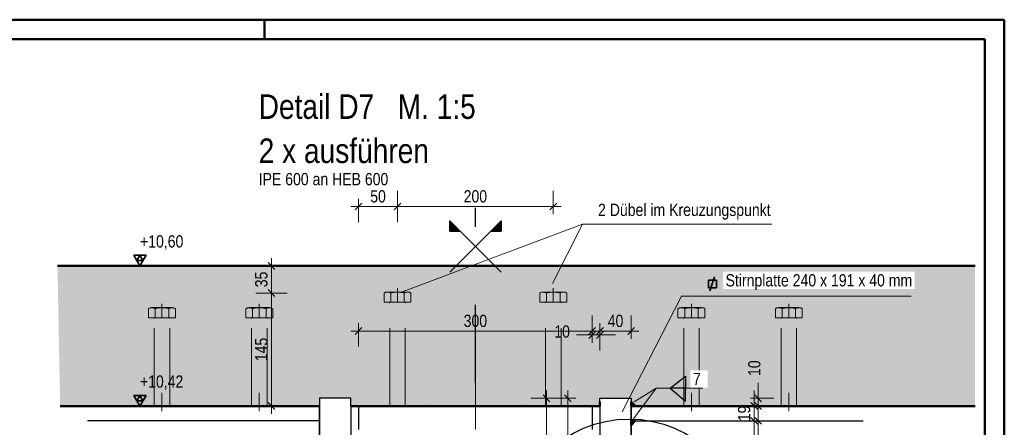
# Model space of a CAD drawing. Header units: millimetres. Extents: x 0 to 6.08, y 0 to 5.27.
# Tile 54 of 54: x 4.68 to 5.95, y 3.68 to 4.21. Entities that reach past the tile are written whole.
import ezdxf

# ---------------------------------------------------------------- set-up
doc = ezdxf.new("R2010")
doc.units = ezdxf.units.MM
doc.linetypes.add('DASHDOT', pattern=[1, 0.5, -0.25, 0, -0.25])
doc.linetypes.add('HIDDEN', pattern=[0.375, 0.25, -0.125])
doc.styles.add('Arial Narrow', font='ARIALN.TTF')
doc.dimstyles.new('Arch_Strakon_dimstyle', dxfattribs={"dimtxt": 1.575, "dimasz": 1, "dimexe": 1.25, "dimexo": 0.0625, "dimgap": 1, "dimtad": 0, "dimdec": 5, "dimzin": 12, "dimdsep": 46, "dimtxsty": 'Arial Narrow', "dimblk": 'Arrowhead_Tick', "dimsah": 1, "dimcen": 0, "dimse1": 1, "dimse2": 1, "dimclrd": 6, "dimclrt": 2, "dimazin": 0, "dimtfac": 1, "dimtdec": 4, "dimtmove": 0, "dimatfit": 3, "dimldrblk": 'NONE', "dimfxl": 1, "dimtvp": 1, "dimtolj": 1, "dimtzin": 0, "dimlwd": 13, "dimarcsym": 2})

# ---------------------------------------------------------------- blocks, each defined once
blk = doc.blocks.new('Arrowhead_Tick')
at = {"color": 0, "linetype": 'Continuous', "lineweight": -2, "ltscale": 0.2}
for p, q in [((0, 2), (0, -1)), ((-1, 0), (0, 0)), ((1, 0), (0, 0))]:
    blk.add_line(p, q, dxfattribs=at)
at = {"color": 2, "linetype": 'Continuous', "lineweight": 35, "ltscale": 0.2}
blk.add_line((0.44, 0.44), (-0.44, -0.44), dxfattribs=at)
blk = doc.blocks.new('*D237')
at = {"color": 6, "linetype": 'Continuous', "lineweight": 13}
for p, q in [((5.624, 3.7187), (5.624, 3.7287)), ((5.624, 3.6897), (5.624, 3.7087)), ((5.624, 3.6797), (5.624, 3.6697))]:
    blk.add_line(p, q, dxfattribs=at)
at = {"layer": 'Defpoints', "color": 0}
for p in [(5.624, 3.7087), (5.7637, 3.7087), (5.7637, 3.6897)]:
    blk.add_point(p, dxfattribs=at)
at = {"color": 6, "lineweight": 13, "xscale": 0.01, "yscale": 0.01, "zscale": 0.01}
for p, rotation in [((5.624, 3.7087), 270), ((5.624, 3.6897), 90)]:
    blk.add_blockref('Arrowhead_Tick', p, dxfattribs=dict(at, rotation=rotation))
at = {"color": 2, "lineweight": 35, "insert": (5.611, 3.6992), "char_height": 0.01575, "attachment_point": 5, "rotation": 90, "style": 'Arial Narrow'}
blk.add_mtext('\\A1;19', dxfattribs=at)
blk = doc.blocks.new('_None')
blk = doc.blocks.new('*D238')
at = {"color": 6, "linetype": 'Continuous', "lineweight": 13}
for p, q in [((5.629, 3.7287), (5.629, 3.7387)), ((5.629, 3.7087), (5.629, 3.7187)), ((5.629, 3.6987), (5.629, 3.6887))]:
    blk.add_line(p, q, dxfattribs=at)
at = {"layer": 'Defpoints', "color": 0}
for p in [(5.4658, 3.7187), (5.629, 3.7187), (5.7637, 3.7087)]:
    blk.add_point(p, dxfattribs=at)
at = {"color": 6, "lineweight": 13, "xscale": 0.01, "yscale": 0.01, "zscale": 0.01}
for p, rotation in [((5.629, 3.7087), 89.99999999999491), ((5.629, 3.7187), 269.9999999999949)]:
    blk.add_blockref('Arrowhead_Tick', p, dxfattribs=dict(at, rotation=rotation))
at = {"color": 2, "lineweight": 35, "insert": (5.624, 3.7573), "char_height": 0.01575, "attachment_point": 5, "rotation": 90, "style": 'Arial Narrow'}
blk.add_mtext('\\A1;10', dxfattribs=at)
blk = doc.blocks.new('*D240')
at = {"color": 6, "linetype": 'Continuous', "lineweight": 13}
blk.add_line((5.1258, 3.805), (5.4058, 3.805), dxfattribs=at)
at = {"layer": 'Defpoints', "color": 0}
for p in [(5.4158, 3.805), (5.1158, 3.7087), (5.4158, 3.7087)]:
    blk.add_point(p, dxfattribs=at)
at = {"color": 6, "lineweight": 13, "xscale": 0.01, "yscale": 0.01, "zscale": 0.01}
blk.add_blockref('Arrowhead_Tick', (5.4158, 3.805), dxfattribs=at)
at = {"color": 6, "lineweight": 13, "xscale": 0.01, "yscale": 0.01, "zscale": 0.01, "rotation": 180}
blk.add_blockref('Arrowhead_Tick', (5.1158, 3.805), dxfattribs=at)
at = {"color": 2, "lineweight": 35, "insert": (5.2658, 3.818), "char_height": 0.01575, "attachment_point": 5, "style": 'Arial Narrow'}
blk.add_mtext('\\A1;300', dxfattribs=at)
blk = doc.blocks.new('*D241')
at = {"color": 6, "linetype": 'Continuous', "lineweight": 13}
for p, q in [((5.4058, 3.8), (5.3958, 3.8)), ((5.4158, 3.8), (5.4258, 3.8)), ((5.4358, 3.8), (5.4458, 3.8))]:
    blk.add_line(p, q, dxfattribs=at)
at = {"layer": 'Defpoints', "color": 0}
for p in [(5.4258, 3.8), (5.4258, 3.7187), (5.4158, 3.7087)]:
    blk.add_point(p, dxfattribs=at)
at = {"color": 6, "lineweight": 13, "xscale": 0.01, "yscale": 0.01, "zscale": 0.01}
blk.add_blockref('Arrowhead_Tick', (5.4158, 3.8), dxfattribs=at)
at = {"color": 6, "lineweight": 13, "xscale": 0.01, "yscale": 0.01, "zscale": 0.01, "rotation": 180}
blk.add_blockref('Arrowhead_Tick', (5.4258, 3.8), dxfattribs=at)
at = {"color": 2, "lineweight": 35, "insert": (5.3772, 3.8043), "char_height": 0.01575, "attachment_point": 5, "style": 'Arial Narrow'}
blk.add_mtext('\\A1;10', dxfattribs=at)
blk = doc.blocks.new('*D242')
at = {"color": 6, "linetype": 'Continuous', "lineweight": 13}
blk.add_line((5.4358, 3.805), (5.4558, 3.805), dxfattribs=at)
at = {"layer": 'Defpoints', "color": 0}
for p in [(5.4658, 3.805), (5.4258, 3.7187), (5.4658, 3.7187)]:
    blk.add_point(p, dxfattribs=at)
at = {"color": 6, "lineweight": 13, "xscale": 0.01, "yscale": 0.01, "zscale": 0.01}
blk.add_blockref('Arrowhead_Tick', (5.4658, 3.805), dxfattribs=at)
at = {"color": 6, "lineweight": 13, "xscale": 0.01, "yscale": 0.01, "zscale": 0.01, "rotation": 180}
blk.add_blockref('Arrowhead_Tick', (5.4258, 3.805), dxfattribs=at)
at = {"color": 2, "lineweight": 35, "insert": (5.4458, 3.818), "char_height": 0.01575, "attachment_point": 5, "style": 'Arial Narrow'}
blk.add_mtext('\\A1;40', dxfattribs=at)
blk = doc.blocks.new('*D244')
at = {"color": 6, "linetype": 'Continuous', "lineweight": 13}
for p, q in [((5.629, 3.6797), (5.629, 3.6459)), ((5.629, 3.5747), (5.629, 3.6085))]:
    blk.add_line(p, q, dxfattribs=at)
at = {"layer": 'Defpoints', "color": 0}
for p in [(5.629, 3.6897), (5.7637, 3.6897), (5.7158, 3.5647)]:
    blk.add_point(p, dxfattribs=at)
at = {"color": 6, "lineweight": 13, "xscale": 0.01, "yscale": 0.01, "zscale": 0.01}
for p, rotation in [((5.629, 3.6897), 90.0000000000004), ((5.629, 3.5647), 270.0000000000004)]:
    blk.add_blockref('Arrowhead_Tick', p, dxfattribs=dict(at, rotation=rotation))
at = {"color": 2, "lineweight": 35, "insert": (5.624, 3.6272), "char_height": 0.01575, "attachment_point": 5, "rotation": 90, "style": 'Arial Narrow'}
blk.add_mtext('\\A1;125', dxfattribs=at)
blk = doc.blocks.new('*D246')
at = {"color": 6, "linetype": 'Continuous', "lineweight": 13}
blk.add_line((5.3571, 3.5377), (5.3571, 3.7087), dxfattribs=at)
at = {"layer": 'Defpoints', "color": 0}
for p in [(5.3571, 3.7187), (5.4258, 3.7187), (5.4258, 3.5277)]:
    blk.add_point(p, dxfattribs=at)
at = {"color": 6, "lineweight": 13, "xscale": 0.01, "yscale": 0.01, "zscale": 0.01}
for p, rotation in [((5.3571, 3.7187), 90), ((5.3571, 3.5277), 270)]:
    blk.add_blockref('Arrowhead_Tick', p, dxfattribs=dict(at, rotation=rotation))
at = {"color": 2, "lineweight": 35, "insert": (5.3441, 3.6232), "char_height": 0.01575, "attachment_point": 5, "rotation": 90, "style": 'Arial Narrow'}
blk.add_mtext('\\A1;191', dxfattribs=at)
blk = doc.blocks.new('*D248')
at = {"color": 6, "linetype": 'Continuous', "lineweight": 13}
blk.add_line((5.3846, 3.5497), (5.3846, 3.7087), dxfattribs=at)
at = {"layer": 'Defpoints', "color": 0}
for p in [(5.3846, 3.7187), (5.4258, 3.7187), (5.4358, 3.5397)]:
    blk.add_point(p, dxfattribs=at)
at = {"color": 6, "lineweight": 13, "xscale": 0.01, "yscale": 0.01, "zscale": 0.01}
for p, rotation in [((5.3846, 3.7187), 90), ((5.3846, 3.5397), 270)]:
    blk.add_blockref('Arrowhead_Tick', p, dxfattribs=dict(at, rotation=rotation))
at = {"color": 2, "lineweight": 35, "insert": (5.3716, 3.6292), "char_height": 0.01575, "attachment_point": 5, "rotation": 90, "style": 'Arial Narrow'}
blk.add_mtext('\\A1;179', dxfattribs=at)
blk = doc.blocks.new('*D263')
at = {"color": 6, "linetype": 'Continuous', "lineweight": 13}
blk.add_line((5.004, 3.7187), (5.004, 3.8439), dxfattribs=at)
at = {"layer": 'Defpoints', "color": 0}
for p in [(5.004, 3.8539), (5.1485, 3.8539), (5.1558, 3.7087)]:
    blk.add_point(p, dxfattribs=at)
at = {"color": 6, "lineweight": 13, "xscale": 0.01, "yscale": 0.01, "zscale": 0.01}
for p, rotation in [((5.004, 3.8539), 90), ((5.004, 3.7087), 270)]:
    blk.add_blockref('Arrowhead_Tick', p, dxfattribs=dict(at, rotation=rotation))
at = {"color": 2, "lineweight": 35, "insert": (4.991, 3.7813), "char_height": 0.01575, "attachment_point": 5, "rotation": 90, "style": 'Arial Narrow'}
blk.add_mtext('\\A1;145', dxfattribs=at)
blk = doc.blocks.new('*D264')
at = {"color": 6, "linetype": 'Continuous', "lineweight": 13}
blk.add_line((5.004, 3.8639), (5.004, 3.8787), dxfattribs=at)
at = {"layer": 'Defpoints', "color": 0}
for p in [(4.7292, 3.8887), (5.004, 3.8887), (5.1485, 3.8539)]:
    blk.add_point(p, dxfattribs=at)
at = {"color": 6, "lineweight": 13, "xscale": 0.01, "yscale": 0.01, "zscale": 0.01}
for p, rotation in [((5.004, 3.8887), 90), ((5.004, 3.8539), 270)]:
    blk.add_blockref('Arrowhead_Tick', p, dxfattribs=dict(at, rotation=rotation))
at = {"color": 2, "lineweight": 35, "insert": (4.991, 3.8713), "char_height": 0.01575, "attachment_point": 5, "rotation": 90, "style": 'Arial Narrow'}
blk.add_mtext('\\A1;35', dxfattribs=at)
blk = doc.blocks.new('*D265')
at = {"color": 6, "linetype": 'Continuous', "lineweight": 13}
blk.add_line((5.1758, 3.965), (5.3558, 3.965), dxfattribs=at)
at = {"layer": 'Defpoints', "color": 0}
for p in [(5.3658, 3.965), (5.1658, 3.8601), (5.3658, 3.8601)]:
    blk.add_point(p, dxfattribs=at)
at = {"color": 6, "lineweight": 13, "xscale": 0.01, "yscale": 0.01, "zscale": 0.01}
blk.add_blockref('Arrowhead_Tick', (5.3658, 3.965), dxfattribs=at)
at = {"color": 6, "lineweight": 13, "xscale": 0.01, "yscale": 0.01, "zscale": 0.01, "rotation": 180}
blk.add_blockref('Arrowhead_Tick', (5.1658, 3.965), dxfattribs=at)
at = {"color": 2, "lineweight": 35, "insert": (5.2658, 3.978), "char_height": 0.01575, "attachment_point": 5, "style": 'Arial Narrow'}
blk.add_mtext('\\A1;200', dxfattribs=at)
blk = doc.blocks.new('*D266')
at = {"color": 6, "linetype": 'Continuous', "lineweight": 13}
blk.add_line((5.1258, 3.965), (5.1558, 3.965), dxfattribs=at)
at = {"layer": 'Defpoints', "color": 0}
for p in [(5.1658, 3.965), (5.1658, 3.8601), (5.1158, 3.7087)]:
    blk.add_point(p, dxfattribs=at)
at = {"color": 6, "lineweight": 13, "xscale": 0.01, "yscale": 0.01, "zscale": 0.01}
blk.add_blockref('Arrowhead_Tick', (5.1658, 3.965), dxfattribs=at)
at = {"color": 6, "lineweight": 13, "xscale": 0.01, "yscale": 0.01, "zscale": 0.01, "rotation": 180}
blk.add_blockref('Arrowhead_Tick', (5.1158, 3.965), dxfattribs=at)
at = {"color": 2, "lineweight": 35, "insert": (5.1408, 3.978), "char_height": 0.01575, "attachment_point": 5, "style": 'Arial Narrow'}
blk.add_mtext('\\A1;50', dxfattribs=at)

msp = doc.modelspace()

# ---------------------------------------------------------------- hatches: boundary and pattern name
at = {"lineweight": 18, "true_color": 0xcccccc}
for points in [[(5.232807, 3.933485), (5.245826, 3.933485), (5.232807, 3.946503)], [(5.298807, 3.946503), (5.298807, 3.933485), (5.285788, 3.933485)]]:
    msp.add_hatch(color=254, dxfattribs=at).paths.add_polyline_path(points)
at = {"lineweight": 18, "true_color": 0xceffce}
msp.add_hatch(color=254, dxfattribs=at).paths.add_polyline_path([(5.907444, 3.888687), (5.907444, 3.708687), (5.465807, 3.708687), (5.465807, 3.718687), (5.425807, 3.718687), (5.425807, 3.708687), (5.105807, 3.708687), (5.105807, 3.718687), (5.065807, 3.718687), (5.065807, 3.708687), (4.982629, 3.708687), (4.732591, 3.708687), (4.729188, 3.888687)])
at = {"lineweight": 18}
h = msp.add_hatch(dxfattribs=at)
h.set_pattern_fill('punkt', color=5, scale=0.01, angle=135, style=0, pattern_type=2)
h.set_pattern_definition([(135, (0, 0), (-0.0031819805, -0.0031819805), [0, -0.0075])])
h.paths.add_polyline_path([(5.471454, 3.708687), (5.465807, 3.708687), (5.465807, 3.713993)])
h = msp.add_hatch(dxfattribs=at)
h.set_pattern_fill('punkt', color=5, scale=0.01, angle=45, style=0, pattern_type=2)
h.set_pattern_definition([(45, (0, 0), (-0.0031819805, 0.0031819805), [0, -0.0075])])
h.paths.add_polyline_path([(5.465807, 3.68404), (5.465807, 3.689687), (5.471112, 3.689687)])

# ---------------------------------------------------------------- linework, layer by layer
at = {"color": 4, "linetype": 'Continuous', "lineweight": 50}
for p, q in [((5.945, 4.205), (0, 4.205)), ((5.945, 0), (5.945, 4.205)), ((5.92, 4.18), (0.1, 4.18)), ((5.92, 0.025), (5.92, 4.18)), ((4.729188, 3.888687), (5.907444, 3.888687)), ((5.065807, 3.708687), (4.732591, 3.708687)), ((4.982629, 3.708687), (5.065807, 3.708687)), ((5.253427, 3.708687), (5.105807, 3.708687)), ((5.105807, 3.708687), (5.425807, 3.708687)), ((5.425807, 3.708687), (5.425807, 3.713993)), ((5.471454, 3.708687), (5.465807, 3.713993)), ((5.465807, 3.708687), (5.465807, 3.713993)), ((5.471454, 3.708687), (5.465807, 3.708687)), ((5.465807, 3.708687), (5.907444, 3.708687)), ((5.465807, 3.68404), (5.471112, 3.689687)), ((5.465807, 3.68404), (5.465807, 3.689687)), ((5.465807, 3.689687), (5.471112, 3.689687))]:
    msp.add_line(p, q, dxfattribs=at)
at = {"color": 4, "linetype": 'Continuous', "lineweight": 50, "ltscale": 40}
msp.add_line((4.995, 4.205), (4.995, 4.18), dxfattribs=at)
at = {"color": 3, "linetype": 'DASHDOT', "lineweight": 25, "ltscale": 0.05}
msp.add_line((5.265807, 3.738687), (5.265807, 3.96352), dxfattribs=at)
at = {"color": 2, "linetype": 'HIDDEN', "lineweight": 35, "ltscale": 0.05}
for p, q in [((5.232807, 3.946503), (5.298807, 3.880503)), ((5.298807, 3.946503), (5.232807, 3.880503))]:
    msp.add_line(p, q, dxfattribs=at)
at = {"color": 2, "linetype": 'Continuous', "lineweight": 35}
for p, q in [((5.232807, 3.946503), (5.232807, 3.933485)), ((5.232807, 3.946503), (5.245826, 3.933485)), ((5.285788, 3.933485), (5.298807, 3.946503)), ((5.298807, 3.946503), (5.298807, 3.933485)), ((5.232807, 3.933485), (5.245826, 3.933485)), ((5.285788, 3.933485), (5.298807, 3.933485)), ((4.842875, 3.902327), (4.827125, 3.902327)), ((4.827125, 3.902327), (4.835, 3.888687)), ((4.835, 3.902327), (4.831062, 3.895507)), ((4.831062, 3.895507), (4.838938, 3.895507)), ((4.835, 3.888687), (4.842875, 3.902327)), ((4.838938, 3.895507), (4.835, 3.902327)), ((5.565283, 3.860528), (5.565283, 3.870528)), ((5.565283, 3.870528), (5.575283, 3.870528)), ((5.567078, 3.856493), (5.57273, 3.874864)), ((5.575283, 3.870528), (5.575283, 3.860528)), ((5.575283, 3.860528), (5.565283, 3.860528)), ((4.842875, 3.722327), (4.827125, 3.722327)), ((4.827125, 3.722327), (4.835, 3.708687)), ((4.835, 3.722327), (4.831062, 3.715507)), ((4.835, 3.708687), (4.842875, 3.722327)), ((4.838938, 3.715507), (4.835, 3.722327)), ((4.831062, 3.715507), (4.838938, 3.715507))]:
    msp.add_line(p, q, dxfattribs=at)
at = {"color": 6, "linetype": 'Continuous', "lineweight": 13}
for p, q in [((5.403359, 3.942239), (5.169729, 3.85444)), ((5.403359, 3.942239), (5.364665, 3.866221)), ((5.646381, 3.942239), (5.403359, 3.942239)), ((5.530511, 3.850007), (5.454087, 3.701444)), ((5.825554, 3.850007), (5.530511, 3.850007)), ((5.497852, 3.731485), (5.466374, 3.688765)), ((5.497852, 3.731485), (5.469747, 3.71406)), ((5.497852, 3.731485), (5.557957, 3.731485))]:
    msp.add_line(p, q, dxfattribs=at)
at = {"color": 3, "linetype": 'Continuous', "lineweight": 25}
for p, q in [((4.827125, 3.888687), (4.889968, 3.888687)), ((5.516133, 3.731485), (5.5356, 3.747188)), ((5.5356, 3.747188), (5.5356, 3.731485)), ((5.5356, 3.731485), (5.516133, 3.731485)), ((5.516133, 3.731485), (5.5356, 3.714782)), ((5.5356, 3.714782), (5.5356, 3.731485)), ((5.105807, 3.718687), (5.065807, 3.718687)), ((5.065807, 3.718687), (5.065807, 3.708687)), ((5.105807, 3.708687), (5.105807, 3.718687)), ((5.425807, 3.708687), (5.425807, 3.718687)), ((5.425807, 3.718687), (5.465807, 3.718687)), ((5.465807, 3.718687), (5.465807, 3.708687)), ((4.827125, 3.708687), (4.889968, 3.708687)), ((5.065807, 3.708687), (5.065807, 3.363262)), ((5.065807, 3.108687), (5.065807, 3.708687)), ((5.105807, 3.708687), (5.105807, 3.527687)), ((5.115807, 3.708687), (5.415807, 3.708687)), ((5.115807, 3.708687), (5.115807, 3.678687)), ((5.253427, 3.708687), (5.115807, 3.708687)), ((5.415807, 3.708687), (5.415807, 3.678687)), ((5.425807, 3.708687), (5.425807, 3.527687)), ((5.465807, 3.708687), (5.465807, 3.363262)), ((5.465807, 3.708687), (5.763733, 3.708687)), ((5.465807, 3.108687), (5.465807, 3.708687)), ((5.065807, 3.689687), (4.767881, 3.689687)), ((5.465807, 3.689687), (5.763733, 3.689687))]:
    msp.add_line(p, q, dxfattribs=at)
at = {"color": 5, "linetype": 'DASHDOT', "lineweight": 18, "ltscale": 0.05}
for p, q in [((5.165807, 3.860063), (5.165807, 3.842063)), ((5.365807, 3.860063), (5.365807, 3.842063))]:
    msp.add_line(p, q, dxfattribs=at)
at = {"color": 6, "linetype": 'HIDDEN', "lineweight": 13, "ltscale": 0.05}
for p, q in [((5.148486, 3.842063), (5.148486, 3.853903)), ((5.152817, 3.855063), (5.178797, 3.855063)), ((5.157147, 3.853903), (5.157147, 3.842063)), ((5.174467, 3.842063), (5.174467, 3.853895)), ((5.183127, 3.842063), (5.183127, 3.853895)), ((5.348486, 3.842063), (5.348486, 3.853903)), ((5.352817, 3.855063), (5.378797, 3.855063)), ((5.357147, 3.853903), (5.357147, 3.842063)), ((5.374467, 3.842063), (5.374467, 3.853895)), ((5.383127, 3.842063), (5.383127, 3.853895)), ((4.845987, 3.822063), (4.845987, 3.833903)), ((4.850317, 3.835063), (4.876298, 3.835063)), ((4.854647, 3.833903), (4.854647, 3.822063)), ((4.863308, 3.840063), (4.863308, 3.822063)), ((4.871968, 3.822063), (4.871968, 3.833895)), ((4.880628, 3.822063), (4.880628, 3.833895)), ((4.970987, 3.822063), (4.970987, 3.833903)), ((4.975317, 3.835063), (5.001298, 3.835063)), ((4.979647, 3.833903), (4.979647, 3.822063)), ((4.988308, 3.840063), (4.988308, 3.822063)), ((4.996968, 3.822063), (4.996968, 3.833895)), ((5.005628, 3.822063), (5.005628, 3.833895)), ((5.183127, 3.842063), (5.148486, 3.842063)), ((5.176807, 3.842063), (5.154807, 3.842063)), ((5.155807, 3.708687), (5.155807, 3.841063)), ((5.175807, 3.708687), (5.175807, 3.841063)), ((5.383127, 3.842063), (5.348486, 3.842063)), ((5.376807, 3.842063), (5.354807, 3.842063)), ((5.355807, 3.708687), (5.355807, 3.841063)), ((5.375807, 3.708687), (5.375807, 3.841063)), ((5.525986, 3.822063), (5.525986, 3.833895)), ((5.556297, 3.835063), (5.530316, 3.835063)), ((5.534646, 3.822063), (5.534646, 3.833895)), ((5.543306, 3.840063), (5.543306, 3.822063)), ((5.551967, 3.833903), (5.551967, 3.822063)), ((5.560627, 3.822063), (5.560627, 3.833903)), ((5.650986, 3.822063), (5.650986, 3.833895)), ((5.681297, 3.835063), (5.655316, 3.835063)), ((5.659646, 3.822063), (5.659646, 3.833895)), ((5.668306, 3.840063), (5.668306, 3.822063)), ((5.676967, 3.833903), (5.676967, 3.822063)), ((5.685627, 3.822063), (5.685627, 3.833903)), ((4.880628, 3.822063), (4.845987, 3.822063)), ((4.874308, 3.822063), (4.852308, 3.822063)), ((4.853308, 3.708687), (4.853308, 3.821063)), ((4.873308, 3.708687), (4.873308, 3.821063)), ((5.005628, 3.822063), (4.970987, 3.822063)), ((4.999308, 3.822063), (4.977308, 3.822063)), ((4.978308, 3.708687), (4.978308, 3.821063)), ((4.998308, 3.708687), (4.998308, 3.821063)), ((5.525986, 3.822063), (5.560627, 3.822063)), ((5.532306, 3.822063), (5.554306, 3.822063)), ((5.533306, 3.708687), (5.533306, 3.821063)), ((5.553306, 3.708687), (5.553306, 3.821063)), ((5.650986, 3.822063), (5.685627, 3.822063)), ((5.657306, 3.822063), (5.679306, 3.822063)), ((5.658306, 3.708687), (5.658306, 3.821063)), ((5.678306, 3.708687), (5.678306, 3.821063)), ((4.853308, 3.708687), (4.853308, 3.725797)), ((4.863308, 3.708687), (4.863308, 3.725797)), ((4.863308, 3.725797), (4.863308, 3.702063)), ((4.873308, 3.708687), (4.873308, 3.725797)), ((4.978308, 3.708687), (4.978308, 3.725797)), ((4.988308, 3.708687), (4.988308, 3.725797)), ((4.988308, 3.725797), (4.988308, 3.702063)), ((4.998308, 3.708687), (4.998308, 3.725797)), ((5.155807, 3.708687), (5.155807, 3.725797)), ((5.175807, 3.708687), (5.175807, 3.725797)), ((5.533306, 3.708687), (5.533306, 3.725797)), ((5.543306, 3.708687), (5.543306, 3.725797)), ((5.543306, 3.725797), (5.543306, 3.702063)), ((5.553306, 3.708687), (5.553306, 3.725797)), ((5.658306, 3.708687), (5.658306, 3.725797)), ((5.668306, 3.708687), (5.668306, 3.725797)), ((5.668306, 3.725797), (5.668306, 3.702063)), ((5.678306, 3.708687), (5.678306, 3.725797)), ((4.873308, 3.708687), (4.853308, 3.708687)), ((4.998308, 3.708687), (4.978308, 3.708687)), ((5.175807, 3.708687), (5.155807, 3.708687)), ((5.375807, 3.708687), (5.355807, 3.708687)), ((5.533306, 3.708687), (5.553306, 3.708687)), ((5.658306, 3.708687), (5.678306, 3.708687))]:
    msp.add_line(p, q, dxfattribs=at)
at = {"color": 9, "linetype": 'DASHDOT', "lineweight": 0, "ltscale": 0.05}
msp.add_line((5.265807, 3.078687), (5.265807, 3.738687), dxfattribs=at)
at = {"color": 5, "linetype": 'HIDDEN', "lineweight": 18, "ltscale": 0.05}
for p, q in [((4.767881, 3.108687), (4.767881, 3.708687)), ((5.763733, 3.108687), (5.763733, 3.708687))]:
    msp.add_line(p, q, dxfattribs=at)
at = {"color": 9, "linetype": 'Continuous', "lineweight": 0}
for centre in [(5.205807, 3.708687), (5.325807, 3.708687)]:
    msp.add_circle(centre, 0.00111, dxfattribs=at)
at = {"color": 3, "linetype": 'Continuous', "lineweight": 25}
msp.add_circle((5.463199, 3.541988), 0.15, dxfattribs=at)
at = {"color": 6, "linetype": 'HIDDEN', "lineweight": 13, "ltscale": 0.05}
for centre, radius, start, end in [((5.152817, 3.846403), 0.00866, 59.99927, 120.000728), ((5.165807, 3.821602), 0.033434, 74.987632, 105.009015), ((5.178797, 3.846403), 0.008654, 59.974265, 120.025735), ((5.352817, 3.846403), 0.00866, 59.99927, 120.000728), ((5.365807, 3.821602), 0.033434, 74.987632, 105.009015), ((5.378797, 3.846403), 0.008654, 59.974265, 120.025735), ((4.850317, 3.826403), 0.00866, 59.99927, 120.000728), ((4.863308, 3.801602), 0.033434, 74.987632, 105.009015), ((4.876298, 3.826403), 0.008654, 59.974265, 120.025735), ((4.975317, 3.826403), 0.00866, 59.99927, 120.000728), ((4.988308, 3.801602), 0.033434, 74.987632, 105.009015), ((5.001298, 3.826403), 0.008654, 59.974265, 120.025735), ((5.154807, 3.841063), 0.001, 0, 90.000019), ((5.176807, 3.841063), 0.001, 90, 180), ((5.354807, 3.841063), 0.001, 0, 90.000019), ((5.376807, 3.841063), 0.001, 90, 180), ((5.530316, 3.826403), 0.008654, 59.974265, 120.025735), ((5.543306, 3.801602), 0.033434, 74.990985, 105.012368), ((5.556297, 3.826403), 0.00866, 59.999272, 120.00073), ((5.655316, 3.826403), 0.008654, 59.974265, 120.025735), ((5.668306, 3.801602), 0.033434, 74.990985, 105.012368), ((5.681297, 3.826403), 0.00866, 59.999272, 120.00073), ((4.852308, 3.821063), 0.001, 0, 90.000019), ((4.874308, 3.821063), 0.001, 90, 180), ((4.977308, 3.821063), 0.001, 0, 90.000019), ((4.999308, 3.821063), 0.001, 90, 180), ((5.532306, 3.821063), 0.001, 0, 90), ((5.554306, 3.821063), 0.001, 89.999981, 180), ((5.657306, 3.821063), 0.001, 0, 90), ((5.679306, 3.821063), 0.001, 89.999981, 180)]:
    msp.add_arc(centre, radius, start, end, dxfattribs=at)

# ---------------------------------------------------------------- texts
at = {"color": 1, "lineweight": 70, "char_height": 0.0315, "attachment_point": 7, "line_spacing_factor": 0.9, "style": 'Arial Narrow', "bg_fill": 3, "box_fill_scale": 1.2, "bg_fill_color": 256, "bg_fill_true_color": 13158600, "bg_fill_transparency": 0}
for s, insert in [('Detail D7   M. 1:5', (4.987524, 4.077137)), ('2 x ausführen', (4.987524, 4.020437))]:
    msp.add_mtext(s, dxfattribs=dict(at, insert=insert))
at = {"color": 2, "lineweight": 35, "insert": (4.987524, 3.992087), "char_height": 0.01575, "attachment_point": 7, "line_spacing_factor": 0.9, "style": 'Arial Narrow', "bg_fill": 3, "box_fill_scale": 1.2, "bg_fill_color": 256, "bg_fill_true_color": 13158600, "bg_fill_transparency": 0}
msp.add_mtext('IPE 600 an HEB 600', dxfattribs=at)
at = {"color": 2, "lineweight": 35, "char_height": 0.01575, "attachment_point": 1, "line_spacing_factor": 0.9, "style": 'Arial Narrow'}
for s, insert in [(' +10,60', (4.830118, 3.928062)), (' +10,42', (4.830037, 3.748062))]:
    msp.add_mtext(s, dxfattribs=dict(at, insert=insert))

# ---------------------------------------------------------------- dimensions: what is measured, and where the dimension line sits
at = {"lineweight": 35}
for base, p1, p2, text, override, picture, middle in [((5.165807, 3.965), (5.115807, 3.708687), (5.165807, 3.860063), '50', {"dimscale": 0.01, "dimtxt": 1.575, "dimasz": 1, "dimgap": 0.5, "dimtad": 1, "dimjust": 0, "dimtih": 0, "dimtoh": 0, "dimdec": 3, "dimdsep": 46, "dimtxsty": 'Arial Narrow', "dimclrd": 6, "dimclrt": 2, "dimtix": 1, "dimtofl": 255, "dimtmove": 0, "dimatfit": 2, "dimfxl": 0, "dimfxlon": 0, "dimtvp": 31.746032, "dimlwd": 13}, '*D266', (5.140807, 3.965)), ((5.365807, 3.965), (5.165807, 3.860063), (5.365807, 3.860063), '200', {"dimscale": 0.01, "dimtxt": 1.575, "dimasz": 1, "dimgap": 0.5, "dimtad": 1, "dimjust": 0, "dimtih": 0, "dimtoh": 0, "dimdec": 3, "dimdsep": 46, "dimtxsty": 'Arial Narrow', "dimclrd": 6, "dimclrt": 2, "dimtix": 1, "dimtofl": 255, "dimtmove": 0, "dimatfit": 2, "dimfxl": 0, "dimfxlon": 0, "dimtvp": 31.746032, "dimlwd": 13}, '*D265', (5.265807, 3.965)), ((5.415807, 3.805), (5.115807, 3.708687), (5.415807, 3.708687), '300', {"dimscale": 0.01, "dimtxt": 1.575, "dimasz": 1, "dimgap": 0.5, "dimtad": 1, "dimjust": 0, "dimtih": 0, "dimtoh": 0, "dimdec": 3, "dimdsep": 46, "dimtxsty": 'Arial Narrow', "dimclrd": 6, "dimclrt": 2, "dimtix": 1, "dimtofl": 255, "dimtmove": 0, "dimatfit": 2, "dimfxl": 0, "dimfxlon": 0, "dimtvp": 31.746032, "dimlwd": 13}, '*D240', (5.265807, 3.805)), ((5.425807, 3.8), (5.415807, 3.708687), (5.425807, 3.718687), '10', {"dimscale": 0.01, "dimtxt": 1.575, "dimasz": 1, "dimgap": 0.5, "dimtad": 0, "dimjust": 0, "dimtih": 0, "dimtoh": 0, "dimdec": 3, "dimdsep": 46, "dimtxsty": 'Arial Narrow', "dimclrd": 6, "dimclrt": 2, "dimtix": 0, "dimtofl": 255, "dimtmove": 2, "dimatfit": 2, "dimfxl": 0, "dimfxlon": 0, "dimtvp": 31.746032, "dimlwd": 13}, '*D241', (5.377183, 3.804258)), ((5.465807, 3.805), (5.425807, 3.718687), (5.465807, 3.718687), '40', {"dimscale": 0.01, "dimtxt": 1.575, "dimasz": 1, "dimgap": 0.5, "dimtad": 1, "dimjust": 0, "dimtih": 0, "dimtoh": 0, "dimdec": 3, "dimdsep": 46, "dimtxsty": 'Arial Narrow', "dimclrd": 6, "dimclrt": 2, "dimtix": 1, "dimtofl": 255, "dimtmove": 0, "dimatfit": 2, "dimfxl": 0, "dimfxlon": 0, "dimtvp": 31.746032, "dimlwd": 13}, '*D242', (5.445807, 3.805))]:
    dim = msp.add_linear_dim(base=base, p1=p1, p2=p2, text=text, dimstyle='Arch_Strakon_dimstyle', override=override, dxfattribs=at)
    dim.commit()
    dim.dimension.update_dxf_attribs({"geometry": picture, "text_midpoint": middle, "dimtype": 160})
for base, p1, p2, text, override, picture, middle in [((5.004002, 3.888687), (5.148486, 3.853903), (4.729188, 3.888687), '35', {"dimscale": 0.01, "dimtxt": 1.575, "dimasz": 1, "dimgap": 0.5, "dimtad": 1, "dimjust": 0, "dimtih": 0, "dimtoh": 0, "dimdec": 3, "dimdsep": 46, "dimtxsty": 'Arial Narrow', "dimclrd": 6, "dimclrt": 2, "dimtix": 1, "dimtofl": 255, "dimtmove": 0, "dimatfit": 2, "dimfxl": 0, "dimfxlon": 0, "dimtvp": 31.746032, "dimlwd": 13}, '*D264', (5.004002, 3.871295)), ((5.004002, 3.853903), (5.155807, 3.708687), (5.148486, 3.853903), '145', {"dimscale": 0.01, "dimtxt": 1.575, "dimasz": 1, "dimgap": 0.5, "dimtad": 1, "dimjust": 0, "dimtih": 0, "dimtoh": 0, "dimdec": 3, "dimdsep": 46, "dimtxsty": 'Arial Narrow', "dimclrd": 6, "dimclrt": 2, "dimtix": 1, "dimtofl": 255, "dimtmove": 0, "dimatfit": 2, "dimfxl": 0, "dimfxlon": 0, "dimtvp": 31.746032, "dimlwd": 13}, '*D263', (5.004002, 3.781295)), ((5.629016, 3.718687), (5.763733, 3.708687), (5.465807, 3.718687), '10', {"dimscale": 0.01, "dimtxt": 1.575, "dimasz": 1, "dimgap": 0.5, "dimtad": 1, "dimjust": 4, "dimtih": 0, "dimtoh": 0, "dimdec": 3, "dimdsep": 46, "dimtxsty": 'Arial Narrow', "dimclrd": 6, "dimclrt": 2, "dimtix": 0, "dimtofl": 255, "dimtmove": 2, "dimatfit": 2, "dimfxl": 0, "dimfxlon": 0, "dimtvp": 31.746032, "dimlwd": 13}, '*D238', (5.624016, 3.757311)), ((5.357121, 3.718687), (5.425807, 3.527687), (5.425807, 3.718687), '191', {"dimscale": 0.01, "dimtxt": 1.575, "dimasz": 1, "dimgap": 0.5, "dimtad": 1, "dimjust": 0, "dimtih": 0, "dimtoh": 0, "dimdec": 3, "dimdsep": 46, "dimtxsty": 'Arial Narrow', "dimclrd": 6, "dimclrt": 2, "dimtix": 1, "dimtofl": 255, "dimtmove": 0, "dimatfit": 2, "dimfxl": 0, "dimfxlon": 0, "dimtvp": 31.746032, "dimlwd": 13}, '*D246', (5.357121, 3.623187)), ((5.384633, 3.718687), (5.435807, 3.539687), (5.425807, 3.718687), '179', {"dimscale": 0.01, "dimtxt": 1.575, "dimasz": 1, "dimgap": 0.5, "dimtad": 1, "dimjust": 0, "dimtih": 0, "dimtoh": 0, "dimdec": 3, "dimdsep": 46, "dimtxsty": 'Arial Narrow', "dimclrd": 6, "dimclrt": 2, "dimtix": 1, "dimtofl": 255, "dimtmove": 0, "dimatfit": 2, "dimfxl": 0, "dimfxlon": 0, "dimtvp": 31.746032, "dimlwd": 13}, '*D248', (5.384633, 3.629187)), ((5.624016, 3.708687), (5.763733, 3.689687), (5.763733, 3.708687), '19', {"dimscale": 0.01, "dimtxt": 1.575, "dimasz": 1, "dimgap": 0.5, "dimtad": 1, "dimjust": 0, "dimtih": 0, "dimtoh": 0, "dimdec": 3, "dimdsep": 46, "dimtxsty": 'Arial Narrow', "dimclrd": 6, "dimclrt": 2, "dimtix": 1, "dimtofl": 255, "dimtmove": 0, "dimatfit": 2, "dimfxl": 0, "dimfxlon": 0, "dimtvp": 31.746032, "dimlwd": 13}, '*D237', (5.624016, 3.699187)), ((5.629016, 3.689687), (5.715807, 3.564687), (5.763733, 3.689687), '125', {"dimscale": 0.01, "dimtxt": 1.575, "dimasz": 1, "dimgap": 0.5, "dimtad": 0, "dimjust": 0, "dimtih": 0, "dimtoh": 0, "dimdec": 3, "dimdsep": 46, "dimtxsty": 'Arial Narrow', "dimclrd": 6, "dimclrt": 2, "dimtix": 0, "dimtofl": 255, "dimtmove": 2, "dimatfit": 2, "dimfxl": 0, "dimfxlon": 0, "dimtvp": 31.746032, "dimlwd": 13}, '*D244', (5.624016, 3.627187))]:
    dim = msp.add_linear_dim(base=base, p1=p1, p2=p2, angle=90, text=text, dimstyle='Arch_Strakon_dimstyle', override=override, dxfattribs=at)
    dim.commit()
    dim.dimension.update_dxf_attribs({"geometry": picture, "text_midpoint": middle, "dimtype": 160})

# ---------------------------------------------------------------- next in the draw order: texts
at = {"color": 2, "lineweight": 35, "char_height": 0.01575, "attachment_point": 7, "line_spacing_factor": 0.9, "style": 'Arial Narrow', "bg_fill": 3, "box_fill_scale": 1.2, "bg_fill_color": 256, "bg_fill_true_color": 13158600, "bg_fill_transparency": 0}
for s, insert in [('2 Dübel im Kreuzungspunkt', (5.423317, 3.948109)), ('Stirnplatte 240 x 191 x 40 mm', (5.587041, 3.857604)), ('7', (5.545176, 3.735598))]:
    msp.add_mtext(s, dxfattribs=dict(at, insert=insert))

doc.saveas('drawing.dxf')
